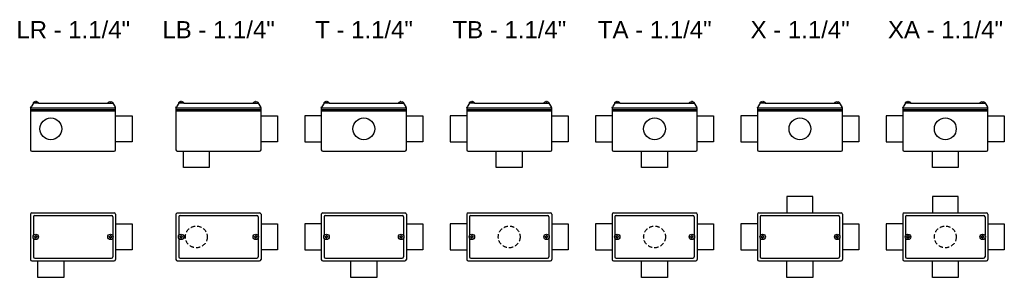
# Model space of a CAD drawing. Header units: millimetres. Extents: x 224 to 3249, y 310 to 1076.
# Tile 2 of 2: x 1814 to 3249, y 500 to 876. Entities that reach past the tile are written whole.
import ezdxf
from ezdxf.enums import TextEntityAlignment as Align

# ---------------------------------------------------------------- set-up
doc = ezdxf.new("R2010")
doc.units = ezdxf.units.MM
doc.linetypes.add('HIDDEN', pattern=[9.525, 6.35, -3.175])
doc.layers.add('CONDULETE', color=8, linetype='Continuous')
doc.layers.add('FURO VASADO', color=251, linetype='HIDDEN')
doc.styles.get("Standard").update_dxf_attribs({"font": 'arial.ttf'})

msp = doc.modelspace()

# ---------------------------------------------------------------- linework, layer by layer
at = {"layer": 'CONDULETE'}
for p, q in [((1829.5, 747.5), (1830.2, 749.2)), ((1829.5, 747.5), (1829.5, 686.4)), ((1829.5, 747.5), (1953.5, 747.5)), ((1833.6, 754.4), (1830.2, 749.2)), ((1840.9, 754.4), (1833.3, 754.4)), ((1836.6, 756), (1836.5, 756.6)), ((1837.1, 755.8), (1836.8, 755.8)), ((1837.1, 755.8), (1837.4, 755.8)), ((1837.6, 756), (1837.7, 756.6)), ((1840.9, 754.4), (1942.1, 754.4)), ((1942.1, 754.4), (1949.6, 754.4)), ((1945.3, 756), (1945.3, 756.6)), ((1945.9, 755.8), (1945.5, 755.8)), ((1945.9, 755.8), (1946.2, 755.8)), ((1946.4, 756), (1946.4, 756.6)), ((1949.4, 754.4), (1952.8, 749.2)), ((1953.5, 747.5), (1952.8, 749.2)), ((1953.5, 686.4), (1953.5, 747.5)), ((2041.4, 747.5), (2042.1, 749.2)), ((2041.4, 747.5), (2041.4, 686.4)), ((2041.4, 747.5), (2165.4, 747.5)), ((2045.5, 754.4), (2042.1, 749.2)), ((2052.8, 754.4), (2045.2, 754.4)), ((2048.5, 756), (2048.4, 756.6)), ((2049, 755.8), (2048.7, 755.8)), ((2049, 755.8), (2049.3, 755.8)), ((2049.5, 756), (2049.6, 756.6)), ((2052.8, 754.4), (2154, 754.4)), ((2154, 754.4), (2161.5, 754.4)), ((2157.2, 756), (2157.2, 756.6)), ((2157.8, 755.8), (2157.4, 755.8)), ((2157.8, 755.8), (2158.1, 755.8)), ((2158.3, 756), (2158.3, 756.6)), ((2161.3, 754.4), (2164.7, 749.2)), ((2165.4, 747.5), (2164.7, 749.2)), ((2165.4, 686.4), (2165.4, 747.5)), ((2253.3, 747.5), (2254, 749.2)), ((2253.3, 747.5), (2253.3, 686.4)), ((2253.3, 747.5), (2377.3, 747.5)), ((2257.4, 754.4), (2254, 749.2)), ((2264.7, 754.4), (2257.1, 754.4)), ((2260.4, 756), (2260.3, 756.6)), ((2260.9, 755.8), (2260.6, 755.8)), ((2260.9, 755.8), (2261.2, 755.8)), ((2261.4, 756), (2261.5, 756.6)), ((2264.7, 754.4), (2365.9, 754.4)), ((2365.9, 754.4), (2373.4, 754.4)), ((2369.2, 756), (2369.1, 756.6)), ((2369.7, 755.8), (2369.3, 755.8)), ((2369.7, 755.8), (2370, 755.8)), ((2370.2, 756), (2370.2, 756.6)), ((2373.2, 754.4), (2376.6, 749.2)), ((2377.3, 747.5), (2376.6, 749.2)), ((2377.3, 686.4), (2377.3, 747.5)), ((2465.2, 747.5), (2465.9, 749.2)), ((2465.2, 747.5), (2465.2, 686.4)), ((2465.2, 747.5), (2589.2, 747.5)), ((2469.3, 754.4), (2465.9, 749.2)), ((2476.6, 754.4), (2469, 754.4)), ((2472.3, 756), (2472.2, 756.6)), ((2472.8, 755.8), (2472.5, 755.8)), ((2472.8, 755.8), (2473.1, 755.8)), ((2473.3, 756), (2473.4, 756.6)), ((2476.6, 754.4), (2577.8, 754.4)), ((2577.8, 754.4), (2585.3, 754.4)), ((2581.1, 756), (2581, 756.6)), ((2581.6, 755.8), (2581.3, 755.8)), ((2581.6, 755.8), (2581.9, 755.8)), ((2582.1, 756), (2582.1, 756.6)), ((2585.1, 754.4), (2588.5, 749.2)), ((2589.2, 747.5), (2588.5, 749.2)), ((2589.2, 686.4), (2589.2, 747.5)), ((2677.1, 747.5), (2677.8, 749.2)), ((2677.1, 747.5), (2677.1, 686.4)), ((2677.1, 747.5), (2801.1, 747.5)), ((2681.2, 754.4), (2677.8, 749.2)), ((2688.5, 754.4), (2681, 754.4)), ((2684.2, 756), (2684.2, 756.6)), ((2684.7, 755.8), (2684.4, 755.8)), ((2684.7, 755.8), (2685, 755.8)), ((2685.2, 756), (2685.3, 756.6)), ((2688.5, 754.4), (2789.7, 754.4)), ((2789.7, 754.4), (2797.3, 754.4)), ((2793, 756), (2792.9, 756.6)), ((2793.5, 755.8), (2793.2, 755.8)), ((2793.5, 755.8), (2793.8, 755.8)), ((2794, 756), (2794, 756.6)), ((2797, 754.4), (2800.4, 749.2)), ((2801.1, 747.5), (2800.4, 749.2)), ((2801.1, 686.4), (2801.1, 747.5)), ((2889, 747.5), (2889.7, 749.2)), ((2889, 747.5), (2889, 686.4)), ((2889, 747.5), (3013, 747.5)), ((2893.1, 754.4), (2889.7, 749.2)), ((2900.4, 754.4), (2892.9, 754.4)), ((2896.1, 756), (2896.1, 756.6)), ((2896.6, 755.8), (2896.3, 755.8)), ((2896.6, 755.8), (2896.9, 755.8)), ((2897.1, 756), (2897.2, 756.6)), ((2900.4, 754.4), (3001.6, 754.4)), ((3001.6, 754.4), (3009.2, 754.4)), ((3004.9, 756), (3004.8, 756.6)), ((3005.4, 755.8), (3005.1, 755.8)), ((3005.4, 755.8), (3005.7, 755.8)), ((3005.9, 756), (3006, 756.6)), ((3008.9, 754.4), (3012.3, 749.2)), ((3013, 747.5), (3012.3, 749.2)), ((3013, 686.4), (3013, 747.5)), ((3100.9, 747.5), (3101.6, 749.2)), ((3100.9, 747.5), (3100.9, 686.4)), ((3100.9, 747.5), (3224.9, 747.5)), ((3105, 754.4), (3101.6, 749.2)), ((3112.3, 754.4), (3104.8, 754.4)), ((3108, 756), (3108, 756.6)), ((3108.5, 755.8), (3108.2, 755.8)), ((3108.5, 755.8), (3108.9, 755.8)), ((3109.1, 756), (3109.1, 756.6)), ((3112.3, 754.4), (3213.5, 754.4)), ((3213.5, 754.4), (3221.1, 754.4)), ((3216.8, 756), (3216.7, 756.6)), ((3217.3, 755.8), (3217, 755.8)), ((3217.3, 755.8), (3217.6, 755.8)), ((3217.8, 756), (3217.9, 756.6)), ((3220.8, 754.4), (3224.2, 749.2)), ((3224.9, 747.5), (3224.2, 749.2)), ((3224.9, 686.4), (3224.9, 747.5)), ((1829.5, 745), (1953.5, 745)), ((1829.5, 743.4), (1953.5, 743.4)), ((1953.5, 735.8), (1977.5, 735.8)), ((1977.5, 735.8), (1977.5, 698.1)), ((2041.4, 745), (2165.4, 745)), ((2041.4, 743.4), (2165.4, 743.4)), ((2165.4, 735.8), (2189.4, 735.8)), ((2189.4, 735.8), (2189.4, 698.1)), ((2253.3, 735.8), (2229.3, 735.8)), ((2229.3, 735.8), (2229.3, 698.1)), ((2253.3, 745), (2377.3, 745)), ((2253.3, 743.4), (2377.3, 743.4)), ((2377.3, 735.8), (2401.3, 735.8)), ((2401.3, 735.8), (2401.3, 698.1)), ((2465.2, 735.8), (2441.2, 735.8)), ((2441.2, 735.8), (2441.2, 698.1)), ((2465.2, 745), (2589.2, 745)), ((2465.2, 743.4), (2589.2, 743.4)), ((2589.2, 735.8), (2613.2, 735.8)), ((2613.2, 735.8), (2613.2, 698.1)), ((2677.1, 735.8), (2653.1, 735.8)), ((2653.1, 735.8), (2653.1, 698.1)), ((2677.1, 745), (2801.1, 745)), ((2677.1, 743.4), (2801.1, 743.4)), ((2801.1, 735.8), (2825.1, 735.8)), ((2825.1, 735.8), (2825.1, 698.1)), ((2889, 735.8), (2865, 735.8)), ((2865, 735.8), (2865, 698.1)), ((2889, 745), (3013, 745)), ((2889, 743.4), (3013, 743.4)), ((3013, 735.8), (3037, 735.8)), ((3037, 735.8), (3037, 698.1)), ((3100.9, 735.8), (3076.9, 735.8)), ((3076.9, 735.8), (3076.9, 698.1)), ((3100.9, 745), (3224.9, 745)), ((3100.9, 743.4), (3224.9, 743.4)), ((3224.9, 735.8), (3248.9, 735.8)), ((3248.9, 735.8), (3248.9, 698.1)), ((1977.5, 698.1), (1953.5, 698.1)), ((2189.4, 698.1), (2165.4, 698.1)), ((2229.3, 698.1), (2253.3, 698.1)), ((2401.3, 698.1), (2377.3, 698.1)), ((2441.2, 698.1), (2465.2, 698.1)), ((2613.2, 698.1), (2589.2, 698.1)), ((2653.1, 698.1), (2677.1, 698.1)), ((2825.1, 698.1), (2801.1, 698.1)), ((2865, 698.1), (2889, 698.1)), ((3037, 698.1), (3013, 698.1)), ((3076.9, 698.1), (3100.9, 698.1)), ((3248.9, 698.1), (3224.9, 698.1)), ((1831.5, 684.4), (1951.5, 684.4)), ((2043.4, 684.4), (2163.4, 684.4)), ((2052.3, 660.4), (2052.3, 684.4)), ((2090, 684.4), (2090, 660.4)), ((2255.3, 684.4), (2375.3, 684.4)), ((2467.2, 684.4), (2587.2, 684.4)), ((2508.3, 660.4), (2508.3, 684.4)), ((2546.1, 684.4), (2546.1, 660.4)), ((2679.1, 684.4), (2799.1, 684.4)), ((2720.2, 660.4), (2720.2, 684.4)), ((2758, 684.4), (2758, 660.4)), ((2891, 684.4), (3011, 684.4)), ((3102.9, 684.4), (3222.9, 684.4)), ((3144, 660.4), (3144, 684.4)), ((3181.8, 684.4), (3181.8, 660.4)), ((2090, 660.4), (2052.3, 660.4)), ((2546.1, 660.4), (2508.3, 660.4)), ((2758, 660.4), (2720.2, 660.4)), ((3181.8, 660.4), (3144, 660.4)), ((2969.9, 618.2), (2932.1, 618.2)), ((2932.1, 618.2), (2932.1, 594.2)), ((2969.9, 594.2), (2969.9, 618.2)), ((3181.8, 618.2), (3144, 618.2)), ((3144, 618.2), (3144, 594.2)), ((3181.8, 594.2), (3181.8, 618.2)), ((1829.5, 592.2), (1829.5, 526.2)), ((1831.5, 594.2), (1951.5, 594.2)), ((1835.6, 590.4), (1947.4, 590.4)), ((1953.5, 592.2), (1953.5, 526.2)), ((2041.4, 592.2), (2041.4, 526.2)), ((2043.4, 594.2), (2163.4, 594.2)), ((2047.5, 590.4), (2159.3, 590.4)), ((2165.4, 592.2), (2165.4, 526.2)), ((2253.3, 592.2), (2253.3, 526.2)), ((2255.3, 594.2), (2375.3, 594.2)), ((2259.4, 590.4), (2371.2, 590.4)), ((2377.3, 592.2), (2377.3, 526.2)), ((2465.2, 592.2), (2465.2, 526.2)), ((2467.2, 594.2), (2587.2, 594.2)), ((2471.3, 590.4), (2583.1, 590.4)), ((2589.2, 592.2), (2589.2, 526.2)), ((2677.1, 592.2), (2677.1, 526.2)), ((2679.1, 594.2), (2799.1, 594.2)), ((2683.2, 590.4), (2795, 590.4)), ((2801.1, 592.2), (2801.1, 526.2)), ((2889, 592.2), (2889, 526.2)), ((2891, 594.2), (3011, 594.2)), ((2895.1, 590.4), (3006.9, 590.4)), ((3013, 592.2), (3013, 526.2)), ((3100.9, 592.2), (3100.9, 526.2)), ((3102.9, 594.2), (3222.9, 594.2)), ((3107, 590.4), (3218.8, 590.4)), ((3224.9, 592.2), (3224.9, 526.2)), ((1833.6, 588.4), (1833.6, 561.1)), ((1949.4, 588.4), (1949.4, 561.1)), ((1953.5, 578.1), (1977.5, 578.1)), ((1977.5, 578.1), (1977.5, 540.4)), ((2045.5, 588.4), (2045.5, 561.1)), ((2161.3, 588.4), (2161.3, 561.1)), ((2165.4, 578.1), (2189.4, 578.1)), ((2189.4, 578.1), (2189.4, 540.4)), ((2253.3, 578.1), (2229.3, 578.1)), ((2229.3, 578.1), (2229.3, 540.4)), ((2257.4, 588.4), (2257.4, 561.1)), ((2373.2, 588.4), (2373.2, 561.1)), ((2377.3, 578.1), (2401.3, 578.1)), ((2401.3, 578.1), (2401.3, 540.4)), ((2465.2, 578.1), (2441.2, 578.1)), ((2441.2, 578.1), (2441.2, 540.4)), ((2469.3, 588.4), (2469.3, 561.1)), ((2585.1, 588.4), (2585.1, 561.1)), ((2589.2, 578.1), (2613.2, 578.1)), ((2613.2, 578.1), (2613.2, 540.4)), ((2677.1, 578.1), (2653.1, 578.1)), ((2653.1, 578.1), (2653.1, 540.4)), ((2681.2, 588.4), (2681.2, 561.1)), ((2797, 588.4), (2797, 561.1)), ((2801.1, 578.1), (2825.1, 578.1)), ((2825.1, 578.1), (2825.1, 540.4)), ((2889, 578.1), (2865, 578.1)), ((2865, 578.1), (2865, 540.4)), ((2893.1, 588.4), (2893.1, 561.1)), ((3008.9, 588.4), (3008.9, 561.1)), ((3013, 578.1), (3037, 578.1)), ((3037, 578.1), (3037, 540.4)), ((3100.9, 578.1), (3076.9, 578.1)), ((3076.9, 578.1), (3076.9, 540.4)), ((3105, 588.4), (3105, 561.1)), ((3220.8, 588.4), (3220.8, 561.1)), ((3224.9, 578.1), (3248.9, 578.1)), ((3248.9, 578.1), (3248.9, 540.4)), ((1835.3, 559.8), (1836.4, 559.8)), ((1836.5, 561), (1836.5, 560)), ((1837.1, 561.2), (1836.7, 561.2)), ((1837.1, 561.2), (1837.5, 561.2)), ((1837.7, 561), (1837.7, 560)), ((1838.9, 559.8), (1837.8, 559.8)), ((1944.1, 559.8), (1945.1, 559.8)), ((1945.3, 561), (1945.3, 560)), ((1945.9, 561.2), (1945.5, 561.2)), ((1945.9, 561.2), (1946.2, 561.2)), ((1946.4, 561), (1946.4, 560)), ((1947.7, 559.8), (1946.6, 559.8)), ((2047.2, 559.8), (2048.3, 559.8)), ((2048.4, 561), (2048.4, 560)), ((2049, 561.2), (2048.6, 561.2)), ((2049, 561.2), (2049.4, 561.2)), ((2049.6, 561), (2049.6, 560)), ((2050.8, 559.8), (2049.7, 559.8)), ((2156, 559.8), (2157, 559.8)), ((2157.2, 561), (2157.2, 560)), ((2157.8, 561.2), (2157.4, 561.2)), ((2157.8, 561.2), (2158.1, 561.2)), ((2158.3, 561), (2158.3, 560)), ((2159.6, 559.8), (2158.5, 559.8)), ((2259.1, 559.8), (2260.2, 559.8)), ((2260.3, 561), (2260.3, 560)), ((2260.9, 561.2), (2260.5, 561.2)), ((2260.9, 561.2), (2261.3, 561.2)), ((2261.5, 561), (2261.5, 560)), ((2262.7, 559.8), (2261.6, 559.8)), ((2367.9, 559.8), (2368.9, 559.8)), ((2369.1, 561), (2369.1, 560)), ((2369.7, 561.2), (2369.3, 561.2)), ((2369.7, 561.2), (2370, 561.2)), ((2370.2, 561), (2370.2, 560)), ((2371.5, 559.8), (2370.4, 559.8)), ((2471, 559.8), (2472.1, 559.8)), ((2472.2, 561), (2472.2, 560)), ((2472.8, 561.2), (2472.4, 561.2)), ((2472.8, 561.2), (2473.2, 561.2)), ((2473.4, 561), (2473.4, 560)), ((2474.6, 559.8), (2473.5, 559.8)), ((2579.8, 559.8), (2580.8, 559.8)), ((2581, 561), (2581, 560)), ((2581.6, 561.2), (2581.2, 561.2)), ((2581.6, 561.2), (2581.9, 561.2)), ((2582.1, 561), (2582.1, 560)), ((2583.4, 559.8), (2582.3, 559.8)), ((2682.9, 559.8), (2684, 559.8)), ((2684.2, 561), (2684.2, 560)), ((2684.7, 561.2), (2684.4, 561.2)), ((2684.7, 561.2), (2685.1, 561.2)), ((2685.3, 561), (2685.3, 560)), ((2686.5, 559.8), (2685.5, 559.8)), ((2791.7, 559.8), (2792.7, 559.8)), ((2792.9, 561), (2792.9, 560)), ((2793.5, 561.2), (2793.1, 561.2)), ((2793.5, 561.2), (2793.8, 561.2)), ((2794, 561), (2794, 560)), ((2795.3, 559.8), (2794.2, 559.8)), ((2894.8, 559.8), (2895.9, 559.8)), ((2896.1, 561), (2896.1, 560)), ((2896.6, 561.2), (2896.3, 561.2)), ((2896.6, 561.2), (2897, 561.2)), ((2897.2, 561), (2897.2, 560)), ((2898.4, 559.8), (2897.4, 559.8)), ((3003.6, 559.8), (3004.7, 559.8)), ((3004.8, 561), (3004.8, 560)), ((3005.4, 561.2), (3005, 561.2)), ((3005.4, 561.2), (3005.8, 561.2)), ((3006, 561), (3006, 560)), ((3007.2, 559.8), (3006.1, 559.8)), ((3106.7, 559.8), (3107.8, 559.8)), ((3108, 561), (3108, 560)), ((3108.5, 561.2), (3108.2, 561.2)), ((3108.5, 561.2), (3108.9, 561.2)), ((3109.1, 561), (3109.1, 560)), ((3110.3, 559.8), (3109.3, 559.8)), ((3215.5, 559.8), (3216.6, 559.8)), ((3216.7, 561), (3216.7, 560)), ((3217.3, 561.2), (3216.9, 561.2)), ((3217.3, 561.2), (3217.7, 561.2)), ((3217.9, 561), (3217.9, 560)), ((3219.1, 559.8), (3218, 559.8)), ((1833.6, 557.4), (1833.6, 530)), ((1833.6, 557.4), (1833.6, 530)), ((1835.1, 559.2), (1835.1, 559.6)), ((1835.1, 559.2), (1835.1, 558.9)), ((1835.3, 558.7), (1836.4, 558.7)), ((1836.5, 557.5), (1836.5, 558.5)), ((1837.1, 557.3), (1836.7, 557.3)), ((1837.1, 557.3), (1837.5, 557.3)), ((1837.7, 557.5), (1837.7, 558.5)), ((1838.9, 558.7), (1837.8, 558.7)), ((1839.1, 559.2), (1839.1, 559.6)), ((1839.1, 559.2), (1839.1, 558.9)), ((1943.9, 559.2), (1943.9, 559.6)), ((1943.9, 559.2), (1943.9, 558.9)), ((1944.1, 558.7), (1945.1, 558.7)), ((1945.3, 557.5), (1945.3, 558.5)), ((1945.9, 557.3), (1945.5, 557.3)), ((1945.9, 557.3), (1946.2, 557.3)), ((1946.4, 557.5), (1946.4, 558.5)), ((1947.7, 558.7), (1946.6, 558.7)), ((1947.9, 559.2), (1947.9, 559.6)), ((1947.9, 559.2), (1947.9, 558.9)), ((1949.4, 557.4), (1949.4, 530)), ((1949.4, 557.4), (1949.4, 530)), ((2045.5, 557.4), (2045.5, 530)), ((2045.5, 557.4), (2045.5, 530)), ((2047, 559.2), (2047, 559.6)), ((2047, 559.2), (2047, 558.9)), ((2047.2, 558.7), (2048.3, 558.7)), ((2048.4, 557.5), (2048.4, 558.5)), ((2049, 557.3), (2048.6, 557.3)), ((2049, 557.3), (2049.4, 557.3)), ((2049.6, 557.5), (2049.6, 558.5)), ((2050.8, 558.7), (2049.7, 558.7)), ((2051, 559.2), (2051, 559.6)), ((2051, 559.2), (2051, 558.9)), ((2155.8, 559.2), (2155.8, 559.6)), ((2155.8, 559.2), (2155.8, 558.9)), ((2156, 558.7), (2157, 558.7)), ((2157.2, 557.5), (2157.2, 558.5)), ((2157.8, 557.3), (2157.4, 557.3)), ((2157.8, 557.3), (2158.1, 557.3)), ((2158.3, 557.5), (2158.3, 558.5)), ((2159.6, 558.7), (2158.5, 558.7)), ((2159.8, 559.2), (2159.8, 559.6)), ((2159.8, 559.2), (2159.8, 558.9)), ((2161.3, 557.4), (2161.3, 530)), ((2161.3, 557.4), (2161.3, 530)), ((2257.4, 557.4), (2257.4, 530)), ((2257.4, 557.4), (2257.4, 530)), ((2258.9, 559.2), (2258.9, 559.6)), ((2258.9, 559.2), (2258.9, 558.9)), ((2259.1, 558.7), (2260.2, 558.7)), ((2260.3, 557.5), (2260.3, 558.5)), ((2260.9, 557.3), (2260.5, 557.3)), ((2260.9, 557.3), (2261.3, 557.3)), ((2261.5, 557.5), (2261.5, 558.5)), ((2262.7, 558.7), (2261.6, 558.7)), ((2262.9, 559.2), (2262.9, 559.6)), ((2262.9, 559.2), (2262.9, 558.9)), ((2367.7, 559.2), (2367.7, 559.6)), ((2367.7, 559.2), (2367.7, 558.9)), ((2367.9, 558.7), (2368.9, 558.7)), ((2369.1, 557.5), (2369.1, 558.5)), ((2369.7, 557.3), (2369.3, 557.3)), ((2369.7, 557.3), (2370, 557.3)), ((2370.2, 557.5), (2370.2, 558.5)), ((2371.5, 558.7), (2370.4, 558.7)), ((2371.7, 559.2), (2371.7, 559.6)), ((2371.7, 559.2), (2371.7, 558.9)), ((2373.2, 557.4), (2373.2, 530)), ((2373.2, 557.4), (2373.2, 530)), ((2469.3, 557.4), (2469.3, 530)), ((2469.3, 557.4), (2469.3, 530)), ((2470.8, 559.2), (2470.8, 559.6)), ((2470.8, 559.2), (2470.8, 558.9)), ((2471, 558.7), (2472.1, 558.7)), ((2472.2, 557.5), (2472.2, 558.5)), ((2472.8, 557.3), (2472.4, 557.3)), ((2472.8, 557.3), (2473.2, 557.3)), ((2473.4, 557.5), (2473.4, 558.5)), ((2474.6, 558.7), (2473.5, 558.7)), ((2474.8, 559.2), (2474.8, 559.6)), ((2474.8, 559.2), (2474.8, 558.9)), ((2579.6, 559.2), (2579.6, 559.6)), ((2579.6, 559.2), (2579.6, 558.9)), ((2579.8, 558.7), (2580.8, 558.7)), ((2581, 557.5), (2581, 558.5)), ((2581.6, 557.3), (2581.2, 557.3)), ((2581.6, 557.3), (2581.9, 557.3)), ((2582.1, 557.5), (2582.1, 558.5)), ((2583.4, 558.7), (2582.3, 558.7)), ((2583.6, 559.2), (2583.6, 559.6)), ((2583.6, 559.2), (2583.6, 558.9)), ((2585.1, 557.4), (2585.1, 530)), ((2585.1, 557.4), (2585.1, 530)), ((2681.2, 557.4), (2681.2, 530)), ((2681.2, 557.4), (2681.2, 530)), ((2682.7, 559.2), (2682.7, 559.6)), ((2682.7, 559.2), (2682.7, 558.9)), ((2682.9, 558.7), (2684, 558.7)), ((2684.2, 557.5), (2684.2, 558.5)), ((2684.7, 557.3), (2684.4, 557.3)), ((2684.7, 557.3), (2685.1, 557.3)), ((2685.3, 557.5), (2685.3, 558.5)), ((2686.5, 558.7), (2685.5, 558.7)), ((2686.7, 559.2), (2686.7, 559.6)), ((2686.7, 559.2), (2686.7, 558.9)), ((2791.5, 559.2), (2791.5, 559.6)), ((2791.5, 559.2), (2791.5, 558.9)), ((2791.7, 558.7), (2792.7, 558.7)), ((2792.9, 557.5), (2792.9, 558.5)), ((2793.5, 557.3), (2793.1, 557.3)), ((2793.5, 557.3), (2793.8, 557.3)), ((2794, 557.5), (2794, 558.5)), ((2795.3, 558.7), (2794.2, 558.7)), ((2795.5, 559.2), (2795.5, 559.6)), ((2795.5, 559.2), (2795.5, 558.9)), ((2797, 557.4), (2797, 530)), ((2797, 557.4), (2797, 530)), ((2893.1, 557.4), (2893.1, 530)), ((2893.1, 557.4), (2893.1, 530)), ((2894.6, 559.2), (2894.6, 559.6)), ((2894.6, 559.2), (2894.6, 558.9)), ((2894.8, 558.7), (2895.9, 558.7)), ((2896.1, 557.5), (2896.1, 558.5)), ((2896.6, 557.3), (2896.3, 557.3)), ((2896.6, 557.3), (2897, 557.3)), ((2897.2, 557.5), (2897.2, 558.5)), ((2898.4, 558.7), (2897.4, 558.7)), ((2898.6, 559.2), (2898.6, 559.6)), ((2898.6, 559.2), (2898.6, 558.9)), ((3003.4, 559.2), (3003.4, 559.6)), ((3003.4, 559.2), (3003.4, 558.9)), ((3003.6, 558.7), (3004.7, 558.7)), ((3004.8, 557.5), (3004.8, 558.5)), ((3005.4, 557.3), (3005, 557.3)), ((3005.4, 557.3), (3005.8, 557.3)), ((3006, 557.5), (3006, 558.5)), ((3007.2, 558.7), (3006.1, 558.7)), ((3007.4, 559.2), (3007.4, 559.6)), ((3007.4, 559.2), (3007.4, 558.9)), ((3008.9, 557.4), (3008.9, 530)), ((3008.9, 557.4), (3008.9, 530)), ((3105, 557.4), (3105, 530)), ((3105, 557.4), (3105, 530)), ((3106.5, 559.2), (3106.5, 559.6)), ((3106.5, 559.2), (3106.5, 558.9)), ((3106.7, 558.7), (3107.8, 558.7)), ((3108, 557.5), (3108, 558.5)), ((3108.5, 557.3), (3108.2, 557.3)), ((3108.5, 557.3), (3108.9, 557.3)), ((3109.1, 557.5), (3109.1, 558.5)), ((3110.3, 558.7), (3109.3, 558.7)), ((3110.5, 559.2), (3110.5, 559.6)), ((3110.5, 559.2), (3110.5, 558.9)), ((3215.3, 559.2), (3215.3, 559.6)), ((3215.3, 559.2), (3215.3, 558.9)), ((3215.5, 558.7), (3216.6, 558.7)), ((3216.7, 557.5), (3216.7, 558.5)), ((3217.3, 557.3), (3216.9, 557.3)), ((3217.3, 557.3), (3217.7, 557.3)), ((3217.9, 557.5), (3217.9, 558.5)), ((3219.1, 558.7), (3218, 558.7)), ((3219.3, 559.2), (3219.3, 559.6)), ((3219.3, 559.2), (3219.3, 558.9)), ((3220.8, 557.4), (3220.8, 530)), ((3220.8, 557.4), (3220.8, 530)), ((1977.5, 540.4), (1953.5, 540.4)), ((2189.4, 540.4), (2165.4, 540.4)), ((2229.3, 540.4), (2253.3, 540.4)), ((2401.3, 540.4), (2377.3, 540.4)), ((2441.2, 540.4), (2465.2, 540.4)), ((2613.2, 540.4), (2589.2, 540.4)), ((2653.1, 540.4), (2677.1, 540.4)), ((2825.1, 540.4), (2801.1, 540.4)), ((2865, 540.4), (2889, 540.4)), ((3037, 540.4), (3013, 540.4)), ((3076.9, 540.4), (3100.9, 540.4)), ((3248.9, 540.4), (3224.9, 540.4)), ((1831.5, 524.2), (1951.5, 524.2)), ((1835.6, 528), (1947.4, 528)), ((1840.1, 500.2), (1840.1, 524.2)), ((1877.9, 524.2), (1877.9, 500.2)), ((2043.4, 524.2), (2163.4, 524.2)), ((2047.5, 528), (2159.3, 528)), ((2255.3, 524.2), (2375.3, 524.2)), ((2259.4, 528), (2371.2, 528)), ((2296.4, 500.2), (2296.4, 524.2)), ((2334.2, 524.2), (2334.2, 500.2)), ((2467.2, 524.2), (2587.2, 524.2)), ((2471.3, 528), (2583.1, 528)), ((2679.1, 524.2), (2799.1, 524.2)), ((2683.2, 528), (2795, 528)), ((2720.2, 500.2), (2720.2, 524.2)), ((2758, 524.2), (2758, 500.2)), ((2891, 524.2), (3011, 524.2)), ((2895.1, 528), (3006.9, 528)), ((2932.1, 500.2), (2932.1, 524.2)), ((2969.9, 524.2), (2969.9, 500.2)), ((3102.9, 524.2), (3222.9, 524.2)), ((3107, 528), (3218.8, 528)), ((3144, 500.2), (3144, 524.2)), ((3181.8, 524.2), (3181.8, 500.2)), ((1877.9, 500.2), (1840.1, 500.2)), ((2334.2, 500.2), (2296.4, 500.2)), ((2758, 500.2), (2720.2, 500.2)), ((2969.9, 500.2), (2932.1, 500.2)), ((3181.8, 500.2), (3144, 500.2))]:
    msp.add_line(p, q, dxfattribs=at)
for centre, radius in [((1859, 716.9), 15.9), ((2315.3, 716.9), 15.9), ((2739.1, 716.9), 15.9), ((2951, 716.9), 15.9), ((3162.9, 716.9), 15.9), ((1837.1, 559.2), 3.99), ((1945.9, 559.2), 3.99), ((2049, 559.2), 3.99), ((2157.8, 559.2), 3.99), ((2260.9, 559.2), 3.99), ((2369.7, 559.2), 3.99), ((2472.8, 559.2), 3.99), ((2581.6, 559.2), 3.99), ((2684.7, 559.2), 3.99), ((2793.5, 559.2), 3.99), ((2896.6, 559.2), 3.99), ((3005.4, 559.2), 3.99), ((3108.5, 559.2), 3.99), ((3217.3, 559.2), 3.99)]:
    msp.add_circle(centre, radius, dxfattribs=at)
for centre, radius, start, end in [((1833.3, 754.6), 0.2, 170.9615, 270), ((1836.3, 756.5), 0.2, 5.1527, 97.0004), ((1836.8, 756), 0.2, 185.1527, 270), ((1837.4, 756), 0.2, 270, 354.8473), ((1837.9, 756.5), 0.2, 82.9996, 174.8473), ((1840.9, 754.6), 0.2, 270, 9.0385), ((1942.1, 754.6), 0.2, 170.9615, 270), ((1945.1, 756.5), 0.2, 5.1527, 97.0004), ((1945.5, 756), 0.2, 185.1527, 270), ((1946.2, 756), 0.2, 270, 354.8473), ((1946.6, 756.5), 0.2, 82.9996, 174.8473), ((1949.6, 754.6), 0.2, 270, 9.0385), ((2045.2, 754.6), 0.2, 170.9615, 270), ((2048.2, 756.5), 0.2, 5.1527, 97.0004), ((2048.7, 756), 0.2, 185.1527, 270), ((2049.3, 756), 0.2, 270, 354.8473), ((2049.8, 756.5), 0.2, 82.9996, 174.8473), ((2052.8, 754.6), 0.2, 270, 9.0385), ((2154, 754.6), 0.2, 170.9615, 270), ((2157, 756.5), 0.2, 5.1527, 97.0004), ((2157.4, 756), 0.2, 185.1527, 270), ((2158.1, 756), 0.2, 270, 354.8473), ((2158.5, 756.5), 0.2, 82.9996, 174.8473), ((2161.5, 754.6), 0.2, 270, 9.0385), ((2257.1, 754.6), 0.2, 170.9615, 270), ((2260.1, 756.5), 0.2, 5.1527, 97.0004), ((2260.6, 756), 0.2, 185.1527, 270), ((2261.2, 756), 0.2, 270, 354.8473), ((2261.7, 756.5), 0.2, 82.9996, 174.8473), ((2264.7, 754.6), 0.2, 270, 9.0385), ((2365.9, 754.6), 0.2, 170.9615, 270), ((2368.9, 756.5), 0.2, 5.1527, 97.0004), ((2369.3, 756), 0.2, 185.1527, 270), ((2370, 756), 0.2, 270, 354.8473), ((2370.4, 756.5), 0.2, 82.9996, 174.8473), ((2373.4, 754.6), 0.2, 270, 9.0385), ((2469, 754.6), 0.2, 170.9615, 270), ((2472.1, 756.5), 0.2, 5.1527, 97.0004), ((2472.5, 756), 0.2, 185.1527, 270), ((2473.1, 756), 0.2, 270, 354.8473), ((2473.6, 756.5), 0.2, 82.9996, 174.8473), ((2476.6, 754.6), 0.2, 270, 9.0385), ((2577.8, 754.6), 0.2, 170.9615, 270), ((2580.8, 756.5), 0.2, 5.1527, 97.0004), ((2581.3, 756), 0.2, 185.1527, 270), ((2581.9, 756), 0.2, 270, 354.8473), ((2582.3, 756.5), 0.2, 82.9996, 174.8473), ((2585.3, 754.6), 0.2, 270, 9.0385), ((2681, 754.6), 0.2, 170.9615, 270), ((2684, 756.5), 0.2, 5.1527, 97.0004), ((2684.4, 756), 0.2, 185.1527, 270), ((2685, 756), 0.2, 270, 354.8473), ((2685.5, 756.5), 0.2, 82.9996, 174.8473), ((2688.5, 754.6), 0.2, 270, 9.0385), ((2789.7, 754.6), 0.2, 170.9615, 270), ((2792.7, 756.5), 0.2, 5.1527, 97.0004), ((2793.2, 756), 0.2, 185.1527, 270), ((2793.8, 756), 0.2, 270, 354.8473), ((2794.2, 756.5), 0.2, 82.9996, 174.8473), ((2797.3, 754.6), 0.2, 270, 9.0385), ((2892.9, 754.6), 0.2, 170.9615, 270), ((2895.9, 756.5), 0.2, 5.1527, 97.0004), ((2896.3, 756), 0.2, 185.1527, 270), ((2896.9, 756), 0.2, 270, 354.8473), ((2897.4, 756.5), 0.2, 82.9996, 174.8473), ((2900.4, 754.6), 0.2, 270, 9.0385), ((3001.6, 754.6), 0.2, 170.9615, 270), ((3004.6, 756.5), 0.2, 5.1527, 97.0004), ((3005.1, 756), 0.2, 185.1527, 270), ((3005.7, 756), 0.2, 270, 354.8473), ((3006.2, 756.5), 0.2, 82.9996, 174.8473), ((3009.2, 754.6), 0.2, 270, 9.0385), ((3104.8, 754.6), 0.2, 170.9615, 270), ((3107.8, 756.5), 0.2, 5.1527, 97.0004), ((3108.2, 756), 0.2, 185.1527, 270), ((3108.9, 756), 0.2, 270, 354.8473), ((3109.3, 756.5), 0.2, 82.9996, 174.8473), ((3112.3, 754.6), 0.2, 270, 9.0385), ((3213.5, 754.6), 0.2, 170.9615, 270), ((3216.5, 756.5), 0.2, 5.1527, 97.0004), ((3217, 756), 0.2, 185.1527, 270), ((3217.6, 756), 0.2, 270, 354.8473), ((3218.1, 756.5), 0.2, 82.9996, 174.8473), ((3221.1, 754.6), 0.2, 270, 9.0385), ((1831.5, 686.4), 2, 180, 270), ((1951.5, 686.4), 2, 270, 0), ((2043.4, 686.4), 2, 180, 270), ((2163.4, 686.4), 2, 270, 0), ((2255.3, 686.4), 2, 180, 270), ((2375.3, 686.4), 2, 270, 0), ((2467.2, 686.4), 2, 180, 270), ((2587.2, 686.4), 2, 270, 0), ((2679.1, 686.4), 2, 180, 270), ((2799.1, 686.4), 2, 270, 0), ((2891, 686.4), 2, 180, 270), ((3011, 686.4), 2, 270, 0), ((3102.9, 686.4), 2, 180, 270), ((3222.9, 686.4), 2, 270, 0), ((1831.5, 592.2), 2, 90, 180), ((1835.6, 588.4), 2, 90, 180), ((1947.4, 588.4), 2, 0, 90), ((1951.5, 592.2), 2, 0, 90), ((2043.4, 592.2), 2, 90, 180), ((2047.5, 588.4), 2, 90, 180), ((2159.3, 588.4), 2, 0, 90), ((2163.4, 592.2), 2, 0, 90), ((2255.3, 592.2), 2, 90, 180), ((2259.4, 588.4), 2, 90, 180), ((2371.2, 588.4), 2, 0, 90), ((2375.3, 592.2), 2, 0, 90), ((2467.2, 592.2), 2, 90, 180), ((2471.3, 588.4), 2, 90, 180), ((2583.1, 588.4), 2, 0, 90), ((2587.2, 592.2), 2, 0, 90), ((2679.1, 592.2), 2, 90, 180), ((2683.2, 588.4), 2, 90, 180), ((2795, 588.4), 2, 0, 90), ((2799.1, 592.2), 2, 0, 90), ((2891, 592.2), 2, 90, 180), ((2895.1, 588.4), 2, 90, 180), ((3006.9, 588.4), 2, 0, 90), ((3011, 592.2), 2, 0, 90), ((3102.9, 592.2), 2, 90, 180), ((3107, 588.4), 2, 90, 180), ((3218.8, 588.4), 2, 0, 90), ((3222.9, 592.2), 2, 0, 90), ((1835.3, 559.6), 0.2, 90, 180), ((1836.4, 560), 0.16, 270, 0), ((1836.7, 561), 0.2, 90, 180), ((1837.5, 561), 0.2, 0, 90), ((1837.8, 560), 0.16, 180, 270), ((1838.9, 559.6), 0.2, 0, 90), ((1944.1, 559.6), 0.2, 90, 180), ((1945.1, 560), 0.16, 270, 0), ((1945.5, 561), 0.2, 90, 180), ((1946.2, 561), 0.2, 0, 90), ((1946.6, 560), 0.16, 180, 270), ((1947.7, 559.6), 0.2, 0, 90), ((2047.2, 559.6), 0.2, 90, 180), ((2048.3, 560), 0.16, 270, 0), ((2048.6, 561), 0.2, 90, 180), ((2049.4, 561), 0.2, 0, 90), ((2049.7, 560), 0.16, 180, 270), ((2050.8, 559.6), 0.2, 0, 90), ((2156, 559.6), 0.2, 90, 180), ((2157, 560), 0.16, 270, 0), ((2157.4, 561), 0.2, 90, 180), ((2158.1, 561), 0.2, 0, 90), ((2158.5, 560), 0.16, 180, 270), ((2159.6, 559.6), 0.2, 0, 90), ((2259.1, 559.6), 0.2, 90, 180), ((2260.2, 560), 0.16, 270, 0), ((2260.5, 561), 0.2, 90, 180), ((2261.3, 561), 0.2, 0, 90), ((2261.6, 560), 0.16, 180, 270), ((2262.7, 559.6), 0.2, 0, 90), ((2367.9, 559.6), 0.2, 90, 180), ((2368.9, 560), 0.16, 270, 0), ((2369.3, 561), 0.2, 90, 180), ((2370, 561), 0.2, 0, 90), ((2370.4, 560), 0.16, 180, 270), ((2371.5, 559.6), 0.2, 0, 90), ((2471, 559.6), 0.2, 90, 180), ((2472.1, 560), 0.16, 270, 0), ((2472.4, 561), 0.2, 90, 180), ((2473.2, 561), 0.2, 0, 90), ((2473.5, 560), 0.16, 180, 270), ((2474.6, 559.6), 0.2, 0, 90), ((2579.8, 559.6), 0.2, 90, 180), ((2580.8, 560), 0.16, 270, 0), ((2581.2, 561), 0.2, 90, 180), ((2581.9, 561), 0.2, 0, 90), ((2582.3, 560), 0.16, 180, 270), ((2583.4, 559.6), 0.2, 0, 90), ((2682.9, 559.6), 0.2, 90, 180), ((2684, 560), 0.16, 270, 0), ((2684.4, 561), 0.2, 90, 180), ((2685.1, 561), 0.2, 0, 90), ((2685.5, 560), 0.16, 180, 270), ((2686.5, 559.6), 0.2, 0, 90), ((2791.7, 559.6), 0.2, 90, 180), ((2792.7, 560), 0.16, 270, 0), ((2793.1, 561), 0.2, 90, 180), ((2793.8, 561), 0.2, 0, 90), ((2794.2, 560), 0.16, 180, 270), ((2795.3, 559.6), 0.2, 0, 90), ((2894.8, 559.6), 0.2, 90, 180), ((2895.9, 560), 0.16, 270, 0), ((2896.3, 561), 0.2, 90, 180), ((2897, 561), 0.2, 0, 90), ((2897.4, 560), 0.16, 180, 270), ((2898.4, 559.6), 0.2, 0, 90), ((3003.6, 559.6), 0.2, 90, 180), ((3004.7, 560), 0.16, 270, 0), ((3005, 561), 0.2, 90, 180), ((3005.8, 561), 0.2, 0, 90), ((3006.1, 560), 0.16, 180, 270), ((3007.2, 559.6), 0.2, 0, 90), ((3106.7, 559.6), 0.2, 90, 180), ((3107.8, 560), 0.16, 270, 0), ((3108.2, 561), 0.2, 90, 180), ((3108.9, 561), 0.2, 0, 90), ((3109.3, 560), 0.16, 180, 270), ((3110.3, 559.6), 0.2, 0, 90), ((3215.5, 559.6), 0.2, 90, 180), ((3216.6, 560), 0.16, 270, 0), ((3216.9, 561), 0.2, 90, 180), ((3217.7, 561), 0.2, 0, 90), ((3218, 560), 0.16, 180, 270), ((3219.1, 559.6), 0.2, 0, 90), ((1835.3, 558.9), 0.2, 180, 270), ((1836.4, 558.5), 0.16, 0, 90), ((1836.7, 557.5), 0.2, 180, 270), ((1837.5, 557.5), 0.2, 270, 0), ((1837.8, 558.5), 0.16, 90, 180), ((1838.9, 558.9), 0.2, 270, 0), ((1944.1, 558.9), 0.2, 180, 270), ((1945.1, 558.5), 0.16, 0, 90), ((1945.5, 557.5), 0.2, 180, 270), ((1946.2, 557.5), 0.2, 270, 0), ((1946.6, 558.5), 0.16, 90, 180), ((1947.7, 558.9), 0.2, 270, 0), ((2047.2, 558.9), 0.2, 180, 270), ((2048.3, 558.5), 0.16, 0, 90), ((2048.6, 557.5), 0.2, 180, 270), ((2049.4, 557.5), 0.2, 270, 0), ((2049.7, 558.5), 0.16, 90, 180), ((2050.8, 558.9), 0.2, 270, 0), ((2156, 558.9), 0.2, 180, 270), ((2157, 558.5), 0.16, 0, 90), ((2157.4, 557.5), 0.2, 180, 270), ((2158.1, 557.5), 0.2, 270, 0), ((2158.5, 558.5), 0.16, 90, 180), ((2159.6, 558.9), 0.2, 270, 0), ((2259.1, 558.9), 0.2, 180, 270), ((2260.2, 558.5), 0.16, 0, 90), ((2260.5, 557.5), 0.2, 180, 270), ((2261.3, 557.5), 0.2, 270, 0), ((2261.6, 558.5), 0.16, 90, 180), ((2262.7, 558.9), 0.2, 270, 0), ((2367.9, 558.9), 0.2, 180, 270), ((2368.9, 558.5), 0.16, 0, 90), ((2369.3, 557.5), 0.2, 180, 270), ((2370, 557.5), 0.2, 270, 0), ((2370.4, 558.5), 0.16, 90, 180), ((2371.5, 558.9), 0.2, 270, 0), ((2471, 558.9), 0.2, 180, 270), ((2472.1, 558.5), 0.16, 0, 90), ((2472.4, 557.5), 0.2, 180, 270), ((2473.2, 557.5), 0.2, 270, 0), ((2473.5, 558.5), 0.16, 90, 180), ((2474.6, 558.9), 0.2, 270, 0), ((2579.8, 558.9), 0.2, 180, 270), ((2580.8, 558.5), 0.16, 0, 90), ((2581.2, 557.5), 0.2, 180, 270), ((2581.9, 557.5), 0.2, 270, 0), ((2582.3, 558.5), 0.16, 90, 180), ((2583.4, 558.9), 0.2, 270, 0), ((2682.9, 558.9), 0.2, 180, 270), ((2684, 558.5), 0.16, 0, 90), ((2684.4, 557.5), 0.2, 180, 270), ((2685.1, 557.5), 0.2, 270, 0), ((2685.5, 558.5), 0.16, 90, 180), ((2686.5, 558.9), 0.2, 270, 0), ((2791.7, 558.9), 0.2, 180, 270), ((2792.7, 558.5), 0.16, 0, 90), ((2793.1, 557.5), 0.2, 180, 270), ((2793.8, 557.5), 0.2, 270, 0), ((2794.2, 558.5), 0.16, 90, 180), ((2795.3, 558.9), 0.2, 270, 0), ((2894.8, 558.9), 0.2, 180, 270), ((2895.9, 558.5), 0.16, 0, 90), ((2896.3, 557.5), 0.2, 180, 270), ((2897, 557.5), 0.2, 270, 0), ((2897.4, 558.5), 0.16, 90, 180), ((2898.4, 558.9), 0.2, 270, 0), ((3003.6, 558.9), 0.2, 180, 270), ((3004.7, 558.5), 0.16, 0, 90), ((3005, 557.5), 0.2, 180, 270), ((3005.8, 557.5), 0.2, 270, 0), ((3006.1, 558.5), 0.16, 90, 180), ((3007.2, 558.9), 0.2, 270, 0), ((3106.7, 558.9), 0.2, 180, 270), ((3107.8, 558.5), 0.16, 0, 90), ((3108.2, 557.5), 0.2, 180, 270), ((3108.9, 557.5), 0.2, 270, 0), ((3109.3, 558.5), 0.16, 90, 180), ((3110.3, 558.9), 0.2, 270, 0), ((3215.5, 558.9), 0.2, 180, 270), ((3216.6, 558.5), 0.16, 0, 90), ((3216.9, 557.5), 0.2, 180, 270), ((3217.7, 557.5), 0.2, 270, 0), ((3218, 558.5), 0.16, 90, 180), ((3219.1, 558.9), 0.2, 270, 0), ((1831.5, 526.2), 2, 180, 270), ((1835.6, 530), 2, 180, 270), ((1947.4, 530), 2, 270, 0), ((1951.5, 526.2), 2, 270, 0), ((2043.4, 526.2), 2, 180, 270), ((2047.5, 530), 2, 180, 270), ((2159.3, 530), 2, 270, 0), ((2163.4, 526.2), 2, 270, 0), ((2255.3, 526.2), 2, 180, 270), ((2259.4, 530), 2, 180, 270), ((2371.2, 530), 2, 270, 0), ((2375.3, 526.2), 2, 270, 0), ((2467.2, 526.2), 2, 180, 270), ((2471.3, 530), 2, 180, 270), ((2583.1, 530), 2, 270, 0), ((2587.2, 526.2), 2, 270, 0), ((2679.1, 526.2), 2, 180, 270), ((2683.2, 530), 2, 180, 270), ((2795, 530), 2, 270, 0), ((2799.1, 526.2), 2, 270, 0), ((2891, 526.2), 2, 180, 270), ((2895.1, 530), 2, 180, 270), ((3006.9, 530), 2, 270, 0), ((3011, 526.2), 2, 270, 0), ((3102.9, 526.2), 2, 180, 270), ((3107, 530), 2, 180, 270), ((3218.8, 530), 2, 270, 0), ((3222.9, 526.2), 2, 270, 0)]:
    msp.add_arc(centre, radius, start, end, dxfattribs=at)
for centre, major_axis, start_param, end_param in [((1837.1, 754.4), (-3.99, 0), -1.37064, -0.095985), ((1837.1, 754.4), (3.99, 0), 0.095985, 1.37064), ((2049, 754.4), (-3.99, 0), -1.37064, -0.095985), ((2049, 754.4), (3.99, 0), 0.095985, 1.37064), ((2260.9, 754.4), (-3.99, 0), -1.37064, -0.095985), ((2260.9, 754.4), (3.99, 0), 0.095985, 1.37064), ((2472.8, 754.4), (-3.99, 0), -1.37064, -0.095985), ((2472.8, 754.4), (3.99, 0), 0.095985, 1.37064), ((2684.7, 754.4), (-3.99, 0), -1.37064, -0.095985), ((2684.7, 754.4), (3.99, 0), 0.095985, 1.37064), ((2896.6, 754.4), (-3.99, 0), -1.37064, -0.095985), ((2896.6, 754.4), (3.99, 0), 0.095985, 1.37064), ((3108.5, 754.4), (-3.99, 0), -1.37064, -0.095985), ((3108.5, 754.4), (3.99, 0), 0.095985, 1.37064)]:
    msp.add_ellipse(centre, major_axis=major_axis, ratio=0.605263, start_param=start_param, end_param=end_param, dxfattribs=at)
at = {"layer": 'CONDULETE', "extrusion": (0, 0, -1)}
for centre, start_param, end_param in [((1945.9, 754.4), 0.095985, 1.37064), ((1945.9, 754.4), 1.770953, 3.045608), ((2157.8, 754.4), 0.095985, 1.37064), ((2157.8, 754.4), 1.770953, 3.045608), ((2369.7, 754.4), 0.095985, 1.37064), ((2369.7, 754.4), 1.770953, 3.045608), ((2581.6, 754.4), 0.095985, 1.37064), ((2581.6, 754.4), 1.770953, 3.045608), ((2793.5, 754.4), 0.095985, 1.37064), ((2793.5, 754.4), 1.770953, 3.045608), ((3005.4, 754.4), 0.095985, 1.37064), ((3005.4, 754.4), 1.770953, 3.045608), ((3217.3, 754.4), 0.095985, 1.37064), ((3217.3, 754.4), 1.770953, 3.045608)]:
    msp.add_ellipse(centre, major_axis=(-3.99, 0), ratio=0.605263, start_param=start_param, end_param=end_param, dxfattribs=at)
at = {"layer": 'FURO VASADO', "linetype": 'HIDDEN'}
for centre in [(2071.1, 559.2), (2527.2, 559.2), (2739.1, 559.2), (3162.9, 559.2)]:
    msp.add_circle(centre, 15.9, dxfattribs=at)

# ---------------------------------------------------------------- texts
at = {"color": 1}
for s, p in [('LR - 1.1/4"', (1891.7, 849.1)), ('LB - 1.1/4"', (2103.6, 849.1)), ('T - 1.1/4"', (2315.6, 849.1)), ('TB - 1.1/4"', (2527.5, 849.1)), ('TA - 1.1/4"', (2739.4, 849.1)), ('X - 1.1/4"', (2951.3, 849.1)), ('XA - 1.1/4"', (3163.2, 849.1))]:
    msp.add_text(s, height=25, dxfattribs=at).set_placement(p, align=Align.CENTER)

doc.saveas('drawing.dxf')
